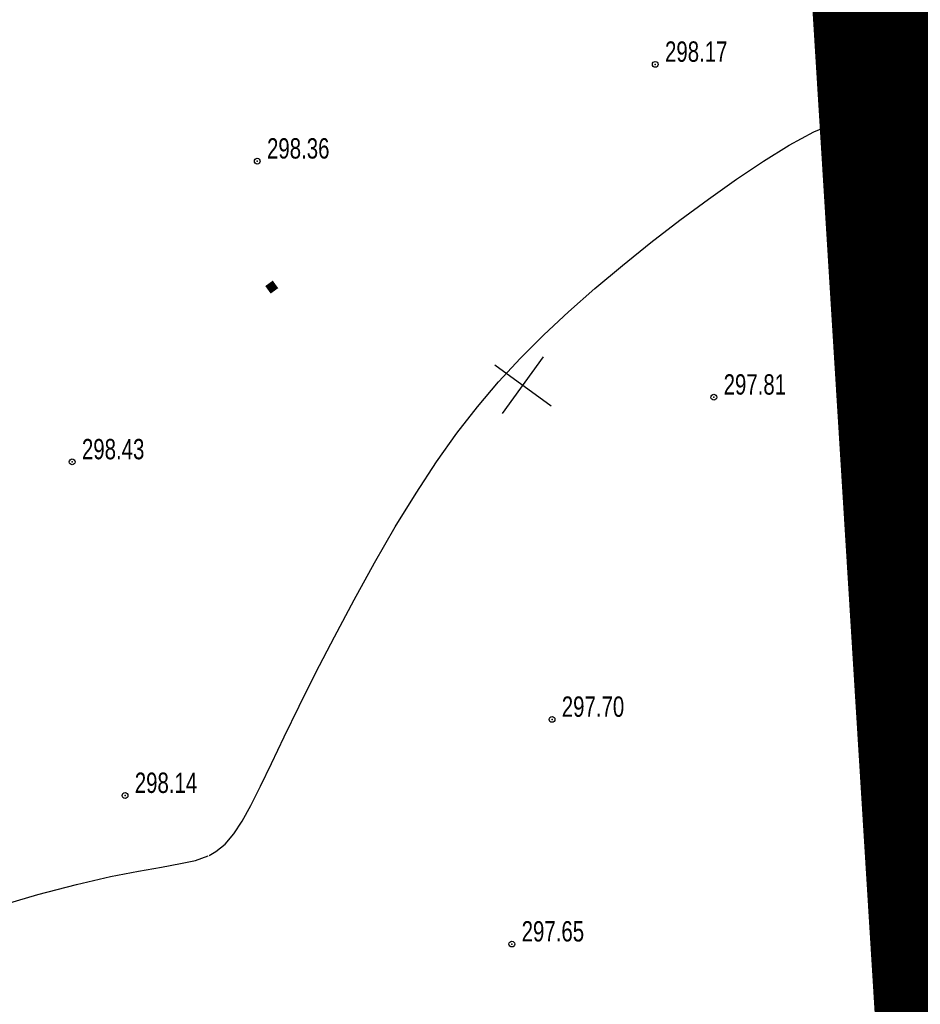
# Model space of a CAD drawing. Extents: x 2322 to 5026, y -3544 to 833.
# Tile 4 of 17: x 3043 to 3120, y -3342 to -3257. Entities that reach past the tile are written whole.
import ezdxf

# ---------------------------------------------------------------- set-up
doc = ezdxf.new("R2010")
doc.units = 0
doc.header["$MEASUREMENT"] = 0
doc.linetypes.add('CONTI', pattern=[0])
doc.layers.add('.', color=7, linetype='Continuous', lineweight=15)
for name, color, linetype in [('GORIZDEFAULT', 32, 'CONTI'), ('PI_OTDEFAULT', 172, 'CONTI'), ('PI_TTDEFAULT', 5, 'CONTI'), ('SETKR', 2, 'CONTI')]:
    doc.layers.add(name, color=color, linetype=linetype)
doc.styles.add('SHRFT', font='TXT', dxfattribs={"width": 0.75})

# ---------------------------------------------------------------- blocks, each defined once
blk = doc.blocks.new('BL_333')
at = {"color": 0}
for p, q in [((0, -3), (0, 3)), ((-3, 0), (3, 0))]:
    blk.add_line(p, q, dxfattribs=at)
blk = doc.blocks.new('bstrtthtytt434')
at = {"layer": 'GORIZDEFAULT', "color": 32}
for points in [[(3058.891, 454.274), (3059.175, 454.426), (3059.456, 454.592), (3060.249, 455.24), (3060.991, 456.11), (3061.713, 457.205), (3062.47, 458.571), (3063.291, 460.211), (3064.226, 462.178), (3065.323, 464.471), (3066.611, 467.094), (3068.058, 469.987), (3069.653, 473.067), (3071.335, 476.233), (3073.095, 479.404), (3074.882, 482.494), (3076.668, 485.411), (3078.428, 488.088), (3080.179, 490.549), (3081.944, 492.826), (3083.76, 494.968), (3085.655, 497.015), (3087.645, 499.005), (3089.765, 500.988), (3092.033, 502.986), (3094.409, 504.981), (3096.854, 506.95), (3099.337, 508.854), (3101.806, 510.67), (3104.22, 512.377), (3106.537, 513.932), (3108.73, 515.317), (3110.855, 516.456), (3112.96, 517.312), (3115.117, 517.797), (3117.396, 517.871), (3119.845, 517.464), (3122.543, 516.517)], [(3009.847, 439.561), (3010.585, 439.829), (3011.548, 440.167), (3012.787, 440.614), (3014.367, 441.172), (3016.307, 441.852), (3018.683, 442.672), (3021.542, 443.647), (3024.877, 444.784), (3028.597, 446.025), (3032.53, 447.321), (3036.537, 448.6), (3040.469, 449.809), (3044.163, 450.896), (3047.474, 451.778), (3050.402, 452.457), (3052.819, 452.925), (3054.798, 453.267), (3056.406, 453.558), (3057.713, 453.844), (3058.784, 454.228)]]:
    blk.add_lwpolyline(points, dxfattribs=at)
at = {"layer": 'PI_TTDEFAULT', "color": 0}
for centre in [(3097.229, 522.252), (3063.016, 513.933), (3102.268, 493.647), (3047.106, 488.089), (3088.355, 465.956), (3051.648, 459.412), (3084.906, 446.646)]:
    blk.add_circle(centre, 0.25, dxfattribs=at)
for p in [(3097.229, 522.252), (3063.016, 513.933), (3102.268, 493.647), (3047.106, 488.089), (3088.355, 465.956), (3051.648, 459.412), (3084.906, 446.646)]:
    blk.add_point(p, dxfattribs=at)
at = {"layer": 'SETKR', "color": 92, "rotation": 324.2135499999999}
blk.add_blockref('BL_333', (3085.862, 494.671), dxfattribs=at)
at = {"layer": 'PI_OTDEFAULT', "color": 0, "style": 'SHRFT', "width": 0.75}
for s, p in [('298.17', (3098.069, 522.475)), ('298.36', (3063.855, 514.157)), ('297.81', (3103.107, 493.87)), ('298.43', (3047.945, 488.312)), ('297.70', (3089.194, 466.18)), ('298.14', (3052.487, 459.636)), ('297.65', (3085.745, 446.869))]:
    blk.add_text(s, height=1.75, dxfattribs=at).set_placement(p)
blk = doc.blocks.new('nbsh')
at = {"layer": '.', "linetype": 'Continuous'}
h = blk.add_hatch(color=2, dxfattribs=at)
h.dxf.hatch_style = 1
h.paths.add_polyline_path([(358658.982, 4156925.087), (358659.582, 4156925.087), (358659.582, 4156924.487), (358658.982, 4156924.487)])
at = {"color": 2, "linetype": 'Continuous', "const_width": 0.2}
blk.add_lwpolyline([(358658.982, 4156925.087), (358659.582, 4156925.087), (358659.582, 4156924.487), (358658.982, 4156924.487)], close=True, dxfattribs=at)

msp = doc.modelspace()

# ---------------------------------------------------------------- hatches: boundary and pattern name
at = {"layer": '.', "linetype": 'ByBlock', "lineweight": 50}
h = msp.add_hatch(dxfattribs=at)
h.set_pattern_fill('ANSI31', color=252)
h.set_pattern_definition([(48.388483, (3052.2538, -3289.49135), (-0.093458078, 0.083009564), [])])
edge = h.paths.add_edge_path()
edge.add_line((3056.57951, -3078.07088), (3060.46857, -3087.28365))
edge.add_line((3060.46857, -3087.28365), (3091.4281, -3074.21445))
edge.add_arc((3092.59482, -3076.97828), 3, 59.0888329, 112.8864824, ccw=False)
edge.add_line((3094.13594, -3074.40438), (3125.42142, -3093.13664))
edge.add_line((3125.42142, -3093.13664), (3126.8589, -3095.35288))
edge.add_line((3126.8589, -3095.35288), (3145.92373, -3254.12964))
edge.add_line((3145.92373, -3254.12964), (3153.62968, -3318.30675))
edge.add_line((3153.62968, -3318.30675), (3155.62774, -3355.38593))
edge.add_line((3155.62774, -3355.38593), (3160.80999, -3455.17639))
edge.add_arc((3157.81402, -3455.33197), 3, -86.7472255, 2.9727744, ccw=False)
edge.add_line((3157.98425, -3458.32714), (3050.37571, -3464.44283))
edge.add_line((3050.37571, -3464.44283), (3050.94312, -3474.42671))
edge.add_line((3050.94312, -3474.42671), (3313.19187, -3459.58509))
edge.add_line((3313.19187, -3459.58509), (3312.62446, -3449.60121))
edge.add_line((3312.62446, -3449.60121), (3173.95866, -3457.41927))
edge.add_arc((3173.78844, -3454.42411), 3, 182.9727744, 273.2527745, ccw=False)
edge.add_line((3170.79248, -3454.57969), (3164.49681, -3333.90065))
edge.add_line((3164.49681, -3333.90065), (3163.48389, -3315.24593))
edge.add_line((3163.48389, -3315.24593), (3152.46132, -3224.69561))
edge.add_line((3152.46132, -3224.69561), (3140.93498, -3128.66606))
edge.add_line((3140.93498, -3128.66606), (3139.50441, -3116.00428))
edge.add_line((3139.50441, -3116.00428), (3136.20301, -3089.2922))
edge.add_arc((3133.2244, -3089.64985), 3, 6.8469052, 59.0888329)
edge.add_line((3134.76553, -3087.07595), (3099.87038, -3066.1824))
edge.add_arc((3101.69371, -3063.52363), 3.22391, 157.9186088, 235.5584146, ccw=False)
edge.add_line((3098.70627, -3062.31169), (3108.70035, -3045.82536))
edge.add_arc((3111.26461, -3047.38248), 3, 58.7321818, 148.7321818, ccw=False)
edge.add_line((3112.82172, -3044.81823), (3205.61849, -3101.16818))
edge.add_line((3205.61849, -3101.16818), (3207.29205, -3102.07829))
edge.add_line((3207.29205, -3102.07829), (3243.01447, -3115.42373))
edge.add_line((3243.01447, -3115.42373), (3266.94273, -3124.29821))
edge.add_line((3266.94273, -3124.29821), (3413.24112, -3212.35761))
edge.add_line((3413.24112, -3212.35761), (3418.39815, -3203.78993))
edge.add_line((3418.39815, -3203.78993), (3272.09975, -3115.73053))
edge.add_line((3272.09975, -3115.73053), (3270.42006, -3114.92227))
edge.add_line((3270.42006, -3114.92227), (3212.92979, -3093.60037))
edge.add_line((3212.92979, -3093.60037), (3210.80888, -3092.62068))
edge.add_line((3210.80888, -3092.62068), (3103.50241, -3027.45984))
edge.add_arc((3105.05953, -3024.89559), 3, 149.0720989, 238.7321818, ccw=False)
edge.add_line((3102.48609, -3023.35371), (3107.4436, -3015.07946))
edge.add_line((3107.4436, -3015.07946), (3098.86545, -3009.93987))
edge.add_line((3098.86545, -3009.93987), (3093.95672, -3018.1327))
edge.add_arc((3091.38328, -3016.59082), 3, 238.7321818, 329.0720989, ccw=False)
edge.add_line((3089.82616, -3019.15507), (3029.25816, -2982.37573))
edge.add_line((3029.25816, -2982.37573), (3024.06777, -2990.92323))
edge.add_line((3024.06777, -2990.92323), (3099.14571, -3036.5136))
edge.add_arc((3097.5886, -3039.07785), 3, -31.2678163, 58.7321818, ccw=False)
edge.add_line((3100.15285, -3040.63497), (3084.60405, -3066.24064))
edge.add_line((3084.60405, -3066.24064), (3056.57951, -3078.07088))
at = {"layer": '.', "linetype": 'ByBlock', "lineweight": -2}
h = msp.add_hatch(dxfattribs=at)
h.set_pattern_fill('ANSI36', color=253, scale=10)
h.set_pattern_definition([(48.3885, (3052.2538, -3289.4913), (0.5180866, 2.465612), [3.125, -0.625, 0, -0.625])])
h.paths.add_polyline_path([(3110.84116, -3254.98884), (3117.18252, -3357.24949), (3152.81805, -3355.54332), (3157.81402, -3455.33197), (3050.14884, -3460.85576), (3051.35762, -3481.16667), (3170.17369, -3474.13166), (3292.15997, -3468.75944), (3313.42134, -3468.96769), (3312.65105, -3447.39102), (3173.83449, -3453.64217), (3167.59129, -3333.98195), (3268.71951, -3328.95598), (3268.12844, -3302.23011), (3270.61346, -3282.4886), (3260.53507, -3235.84266), (3257.5203, -3226.56136), (3240.56355, -3131.50293), (3242.64838, -3115.60144), (3111.26461, -3047.38248), (3092.59482, -3076.97828), (3111.44805, -3255.12639)])
at = {"layer": '.', "linetype": 'ByBlock', "lineweight": 50}
h = msp.add_hatch(dxfattribs=at)
h.set_pattern_fill('ANSI31', color=72)
h.set_pattern_definition([(45, (0, -3064.34277), (-0.0883883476, 0.0883883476), [])])
h.paths.add_polyline_path([(3148.04854, -3271.8256), (3146.0628, -3272.06403), (3150.89352, -3312.29551), (3152.87926, -3312.05707)], flags=17)
edge = h.paths.add_edge_path()
edge.add_line((3146.93025, -3178.72335), (3220.0498, -3170.40485))
edge.add_line((3220.0498, -3170.40485), (3242.77106, -3167.91084))
edge.add_line((3242.77106, -3167.91084), (3260.20996, -3319.7772))
edge.add_line((3260.20996, -3319.7772), (3164.31885, -3330.62309))
edge.add_line((3164.31885, -3330.62309), (3164.49681, -3333.90065))
edge.add_line((3164.49681, -3333.90065), (3257.99144, -3329.22912))
edge.add_line((3257.99144, -3329.22912), (3268.70474, -3328.70641))
edge.add_line((3268.70474, -3328.70641), (3268.11747, -3301.73023))
edge.add_line((3268.11747, -3301.73023), (3270.47973, -3282.23627))
edge.add_line((3270.47973, -3282.23627), (3260.34542, -3236.1394))
edge.add_line((3260.34542, -3236.1394), (3257.44306, -3226.57359))
edge.add_line((3257.44306, -3226.57359), (3250.33697, -3191.71152))
edge.add_line((3250.33697, -3191.71152), (3245.59102, -3168.57887))
edge.add_line((3245.59102, -3168.57887), (3242.75466, -3153.49617))
edge.add_line((3242.75466, -3153.49617), (3239.59075, -3131.70964))
edge.add_line((3239.59075, -3131.70964), (3242.64838, -3115.60144))
edge.add_line((3242.64838, -3115.60144), (3207.29205, -3102.07829))
edge.add_line((3207.29205, -3102.07829), (3151.14586, -3068.09019))
edge.add_line((3151.14586, -3068.09019), (3111.26461, -3047.38248))
edge.add_line((3111.26461, -3047.38248), (3099.55858, -3065.93916))
edge.add_line((3099.55858, -3065.93916), (3134.76553, -3087.07595))
edge.add_arc((3133.2244, -3089.64985), 3, 6.8469052, 59.0888329, ccw=False)
edge.add_line((3136.20301, -3089.2922), (3146.93025, -3178.72335))
edge = h.paths.add_edge_path()
edge.add_line((3110.84116, -3254.98884), (3117.1151, -3356.16238))
edge.add_line((3117.1151, -3356.16238), (3143.26106, -3354.59777))
edge.add_line((3143.26106, -3354.59777), (3142.81548, -3347.11103))
edge.add_line((3142.81548, -3347.11103), (3155.14621, -3346.45012))
edge.add_line((3155.14621, -3346.45012), (3153.62968, -3318.30675))
edge.add_line((3153.62968, -3318.30675), (3151.60882, -3318.25272))
edge.add_line((3151.60882, -3318.25272), (3151.77384, -3319.6868))
edge.add_arc((3150.60983, -3319.53415), 1.17397, 281.5803034, 352.5290228, ccw=False)
edge.add_line((3150.8455, -3320.68423), (3126.55478, -3322.70928))
edge.add_arc((3126.46346, -3321.71278), 1.00068, 183.4050081, 275.2362939, ccw=False)
edge.add_line((3125.46454, -3321.77221), (3122.14597, -3265.72387))
edge.add_arc((3123.14422, -3265.66476), 1, 100.2135307, 183.3884832, ccw=False)
edge.add_line((3122.9669, -3264.68061), (3145.01862, -3263.36785))
edge.add_line((3145.01862, -3263.36785), (3145.3475, -3266.10682))
edge.add_line((3145.3475, -3266.10682), (3147.33324, -3265.86839))
edge.add_line((3147.33324, -3265.86839), (3146.32301, -3257.45496))
edge.add_line((3146.32301, -3257.45496), (3144.14616, -3239.32559))
edge.add_line((3144.14616, -3239.32559), (3138.32601, -3240.02444))
edge.add_line((3138.32601, -3240.02444), (3139.00607, -3245.75725))
edge.add_line((3139.00607, -3245.75725), (3139.36192, -3245.73518))
edge.add_line((3139.36192, -3245.73518), (3139.46099, -3247.33211))
edge.add_line((3139.46099, -3247.33211), (3139.19485, -3247.34862))
edge.add_line((3139.19485, -3247.34862), (3139.38606, -3248.96044))
edge.add_line((3139.38606, -3248.96044), (3124.4905, -3250.72745))
edge.add_line((3124.4905, -3250.72745), (3120.60307, -3217.95722))
edge.add_line((3120.60307, -3217.95722), (3135.49863, -3216.19021))
edge.add_line((3135.49863, -3216.19021), (3137.13621, -3229.99467))
edge.add_line((3137.13621, -3229.99467), (3142.94206, -3229.29755))
edge.add_line((3142.94206, -3229.29755), (3140.45002, -3208.54317))
edge.add_line((3140.45002, -3208.54317), (3134.61925, -3209.24329))
edge.add_line((3134.61925, -3209.24329), (3121.71196, -3210.79311))
edge.add_line((3121.71196, -3210.79311), (3116.58564, -3168.09977))
edge.add_line((3116.58564, -3168.09977), (3129.49293, -3166.54996))
edge.add_line((3129.49293, -3166.54996), (3135.3237, -3165.84984))
edge.add_line((3135.3237, -3165.84984), (3134.48918, -3158.89977))
edge.add_line((3134.48918, -3158.89977), (3128.65837, -3159.59989))
edge.add_line((3128.65837, -3159.59989), (3115.74509, -3161.15043))
edge.add_line((3115.74509, -3161.15043), (3112.52691, -3134.34291))
edge.add_line((3112.52691, -3134.34291), (3125.44019, -3132.79237))
edge.add_line((3125.44019, -3132.79237), (3131.27032, -3132.09233))
edge.add_line((3131.27032, -3132.09233), (3129.63833, -3118.50067))
edge.add_line((3129.63833, -3118.50067), (3109.91949, -3120.69483))
edge.add_line((3109.91949, -3120.69483), (3109.49881, -3116.91415))
edge.add_line((3109.49881, -3116.91415), (3111.13688, -3116.73188))
edge.add_line((3111.13688, -3116.73188), (3110.72855, -3113.06223))
edge.add_line((3110.72855, -3113.06223), (3119.07703, -3112.13328))
edge.add_line((3119.07703, -3112.13328), (3119.48536, -3115.80293))
edge.add_line((3119.48536, -3115.80293), (3121.00191, -3115.63417))
edge.add_line((3121.00191, -3115.63417), (3121.18372, -3117.26812))
edge.add_line((3121.18372, -3117.26812), (3129.39137, -3116.44389))
edge.add_line((3129.39137, -3116.44389), (3128.66272, -3110.37549))
edge.add_line((3128.66272, -3110.37549), (3126.8589, -3095.35288))
edge.add_line((3126.8589, -3095.35288), (3125.42142, -3093.13664))
edge.add_line((3125.42142, -3093.13664), (3094.19587, -3074.44026))
edge.add_line((3094.19587, -3074.44026), (3092.59482, -3076.97828))
edge.add_line((3092.59482, -3076.97828), (3111.44805, -3255.12639))
edge.add_line((3111.44805, -3255.12639), (3110.84116, -3254.98884))

# ---------------------------------------------------------------- linework, layer by layer
at = {"color": 7, "linetype": 'ByBlock', "lineweight": 50, "const_width": 0.4}
msp.add_lwpolyline([(3117.14881, -3356.66956), (3110.79116, -3254.18256), (3101.19736, -3146.90756), (3097.32681, -3105.13913), (3096.5106, -3075.82621)], dxfattribs=at)

# ---------------------------------------------------------------- block references
at = {"linetype": 'ByBlock'}
msp.add_blockref('bstrtthtytt434', (0, -3783.54815), dxfattribs=at)
at = {"linetype": 'Continuous', "rotation": 305.7741580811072}
msp.add_blockref('nbsh', (-3579232.69416, -2142394.43581), dxfattribs=at)

doc.saveas('drawing.dxf')
